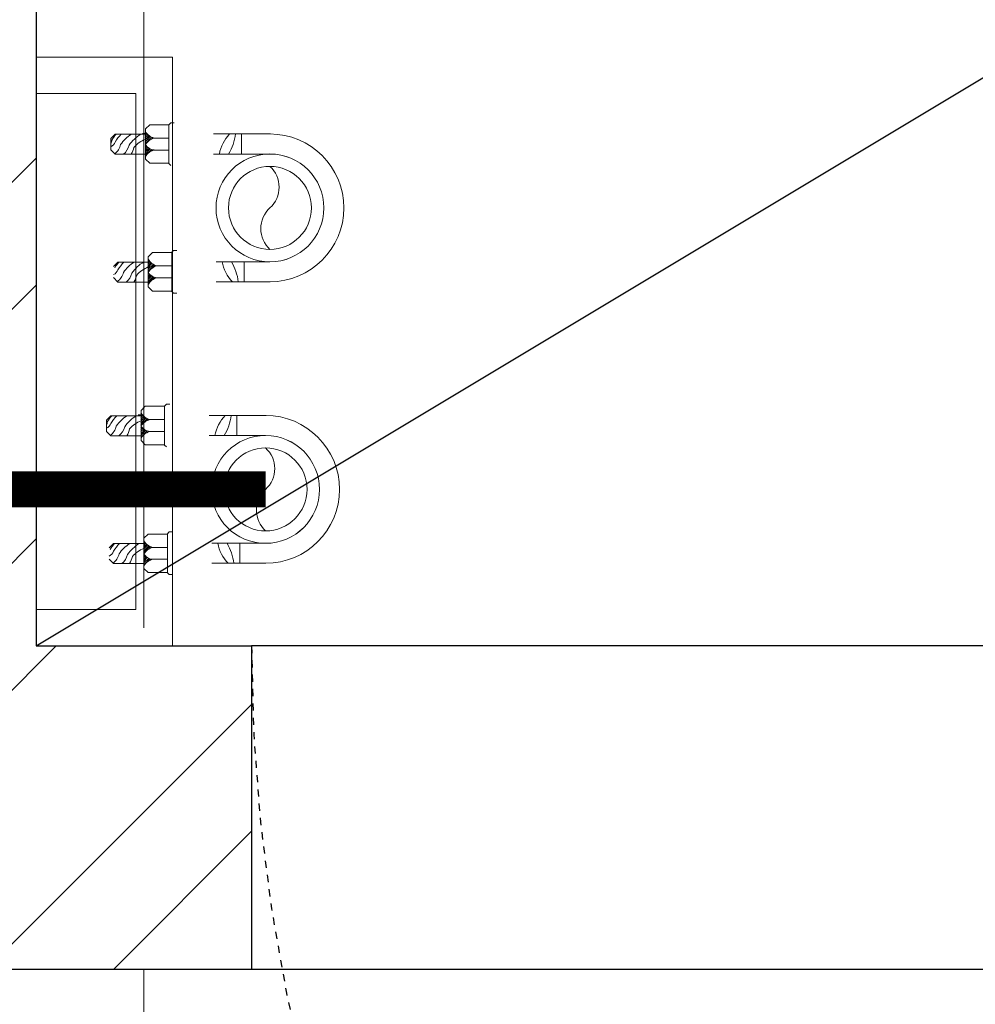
# Model space of a CAD drawing. Header units: inches. Extents: x 113025 to 158499, y 12149 to 30915.
# Tile 139 of 167: x 125439 to 125452, y 29461 to 29475. Entities that reach past the tile are written whole.
import ezdxf

# ---------------------------------------------------------------- set-up
doc = ezdxf.new("R2010")
doc.units = ezdxf.units.IN
doc.header["$MEASUREMENT"] = 0
doc.linetypes.add('HIDDEN', pattern=[0.375, 0.25, -0.125])
for name, color, linetype, lineweight in [('0-PIPE SUPPORT', 7, 'Continuous', 0), ('CWS', 5, 'Continuous', 30), ('PD_COLUMN', 2, 'Continuous', 60), ('PD_HATCH', 45, 'Continuous', 9), ('PP-Domestic  Cold Water Supply', 5, 'Continuous', 25), ('PP-SPRINKLER PIPE', 1, 'Continuous', 0)]:
    doc.layers.add(name, color=color, linetype=linetype, lineweight=lineweight)
doc.layers.add('PD_025_TEXT', color=61, linetype='Continuous')
doc.layers.add('PD_BASE', color=8, linetype='Continuous', transparency=0.5)
doc.styles.add('style1', font='arial.ttf', dxfattribs={"height": 500})

# ---------------------------------------------------------------- blocks, each defined once
blk = doc.blocks.new('columns2')
at = {"layer": 'PD_HATCH', "linetype": 'HIDDEN', "ltscale": 38}
blk.add_line((755.9999999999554, -95.00000000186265), (755.9999999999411, 47.99999999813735), dxfattribs=at)
blk = doc.blocks.new('FIRST FLOOR AR PLAN')
at = {"layer": 'PD_BASE'}
h = blk.add_hatch(dxfattribs=at)
h.set_pattern_fill('ANSI32', color=256, scale=10)
h.set_pattern_definition([(45, (150297.4604135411, 39481.88530316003), (-2.651650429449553, 2.651650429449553), []), (45, (150299.2281804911, 39481.88530316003), (-2.651650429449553, 2.651650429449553), [])])
h.paths.add_polyline_path([(123758.9915017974, 21593.49848516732), (123752.9915017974, 21593.49848516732), (123752.9915017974, 21557.49848516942), (123758.9915017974, 21557.49848516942)])
h.paths.add_polyline_path([(123758.9915017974, 21557.49848516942), (123752.9915017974, 21557.49848516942), (123752.9915017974, 21521.49848516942), (123758.9915017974, 21521.49848516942)])
h.paths.add_polyline_path([(123752.9915017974, 21521.49848516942), (123752.9915017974, 21485.49848516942), (123758.9915017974, 21485.49848516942), (123758.9915017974, 21521.49848516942)])
h.paths.add_polyline_path([(123758.9915017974, 21485.49848516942), (123752.9915017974, 21485.49848516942), (123752.9915017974, 21449.49848516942), (123758.9915017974, 21449.49848516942)])
h.paths.add_polyline_path([(123758.9915017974, 21449.49848516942), (123752.9915017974, 21449.49848516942), (123752.9915017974, 21413.49848516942), (123758.9915017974, 21413.49848516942)])
h.paths.add_polyline_path([(123758.9915017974, 21413.49848516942), (123752.9915017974, 21413.49848516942), (123752.9915017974, 21377.49848516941), (123758.9915017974, 21377.49848516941)])
h.paths.add_polyline_path([(124037.9915017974, 21593.49848516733), (124028.9915017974, 21593.49848516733), (124028.9915017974, 21503.99848516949), (124024.4915017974, 21503.99848516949), (124024.4915017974, 21499.49848516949), (124028.9915017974, 21499.49848516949), (124028.9915017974, 21489.49848516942), (124037.9915017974, 21489.49848516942)])
h.paths.add_polyline_path([(123956.9915017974, 21593.49848516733), (123952.4915017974, 21593.49848516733), (123952.4915017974, 21503.99848516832), (123947.9915017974, 21503.99848516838), (123947.9915017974, 21499.49848516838), (123982.4915017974, 21499.49848516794), (123982.4915017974, 21503.99848516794), (123956.9915017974, 21503.99848516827)])
h.paths.add_polyline_path([(123952.4915017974, 21575.49848516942), (123949.4915017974, 21575.49848516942), (123949.4915017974, 21570.99848516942), (123952.4915017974, 21570.99848516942)], flags=17)
h.paths.add_polyline_path([(123925.4915017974, 21575.49848516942), (123922.4915017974, 21575.49848516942), (123922.4915017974, 21584.49848516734), (123917.9915017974, 21584.49848516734), (123917.9915017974, 21575.49848516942), (123907.4915017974, 21575.49848516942), (123907.4915017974, 21570.99848516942), (123925.4915017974, 21570.99848516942)])
h.paths.add_polyline_path([(123871.4915017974, 21593.49848516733), (123866.9915017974, 21593.49848516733), (123866.9915017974, 21577.49848516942), (123866.9915017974, 21570.99848516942), (123871.4915017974, 21570.99848516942), (123871.4915017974, 21575.49848516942)])
h.paths.add_polyline_path([(124162.4915017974, 21593.49848516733), (124157.9915017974, 21593.49848516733), (124157.9915017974, 21575.49848516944), (124162.4915017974, 21575.49848516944)])
at = {"layer": 'PD_BASE', "ltscale": 12}
for p, q in [((123922.4915017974, 21575.49848516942), (123952.4915017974, 21593.49848516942)), ((123949.4915017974, 21575.49848516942), (123925.4915017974, 21575.49848516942)), ((123925.4915017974, 21570.99848516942), (123949.4915017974, 21570.99848516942))]:
    blk.add_line(p, q, dxfattribs=at)
at = {"layer": 'PD_BASE', "lineweight": 30}
for p, q in [((123922.4915017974, 21584.49848516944), (123922.4915017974, 21575.49848516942)), ((123922.4915017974, 21575.49848516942), (123925.4915017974, 21575.49848516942)), ((123925.4915017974, 21575.49848516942), (123925.4915017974, 21570.99848516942)), ((123907.4915017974, 21570.99848516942), (123925.4915017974, 21570.99848516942))]:
    blk.add_line(p, q, dxfattribs=at)
at = {"layer": 'PD_BASE', "linetype": 'HIDDEN', "ltscale": 0.2}
blk.add_arc((123949.4915017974, 21575.49848516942), 24, 180, 270, dxfattribs=at)
at = {"layer": 'PD_COLUMN'}
blk.add_blockref('columns2', (123167.9915017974, 21542.49848516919), dxfattribs=at)
at = {"layer": 'PD_BASE', "insert": (123911.9727285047, 21343.20025147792), "char_height": 8, "width": 128.4952190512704, "attachment_point": 1, "rotation": 90, "style": 'style1'}
blk.add_mtext('\\pi39.404;7\'4" WIDE\\P\\pi38.269;PASSAGE', dxfattribs=at)
blk = doc.blocks.new('*X425')
at = {"color": 0, "lineweight": 5}
for p, q in [((113.6040440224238, 341.4692042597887), (113.7240518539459, 341.5892120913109)), ((113.7279130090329, 341.4162965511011), (114.3176786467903, 342.0060621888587)), ((113.8423566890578, 341.3539635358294), (114.318169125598, 341.8297759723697)), ((113.9481308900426, 341.2829610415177), (114.3186596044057, 341.6534897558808)), ((114.0456951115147, 341.2037485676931), (114.3191500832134, 341.4772035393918)), ((114.1352787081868, 341.1165554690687), (114.3196405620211, 341.3009173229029)), ((114.2169109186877, 341.0214109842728), (114.3201310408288, 341.1246311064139)), ((114.2904245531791, 340.9181479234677), (114.3206215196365, 340.948344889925))]:
    blk.add_line(p, q, dxfattribs=at)
blk = doc.blocks.new('CWP P-PP')
at = {"layer": 'CWS', "color": 7, "lineweight": 5}
for p, q in [((-82.71713716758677, 0.6646382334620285), (-82.71713716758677, -63.19886979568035)), ((-60.32328139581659, 0.0344183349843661), (-60.32328139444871, -63.19886979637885)), ((60.32328138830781, 0.0344183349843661), (60.32328138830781, -60.09665964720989)), ((82.71713716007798, 0.3257447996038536), (82.71713716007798, -60.09665964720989)), ((-82.71772885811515, -32.02496213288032), (-60.3238730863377, -32.02496213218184)), ((82.71713716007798, -28.92275198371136), (60.32328139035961, -28.92275198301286)), ((-95.36961275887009, -107.2521274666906), (-95.36961275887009, -111.0118542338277)), ((47.67080579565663, -104.1499173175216), (47.67080579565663, -107.9096440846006)), ((47.67080579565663, -107.9096440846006), (50.00779535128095, -110.2466336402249)), ((49.70407781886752, -109.942916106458), (93.36936558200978, -109.942916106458)), ((64.85177544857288, -126.7862178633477), (64.85177544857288, -109.942916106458)), ((78.24149161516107, -109.942916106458), (78.24149161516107, -126.7501523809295)), ((95.40263760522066, -107.9096440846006), (93.06564804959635, -110.2466336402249)), ((95.40263760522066, -104.1499173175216), (95.40263760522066, -107.9096440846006)), ((-95.36961275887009, -111.0118542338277), (-93.03262320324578, -113.348843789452)), ((-93.33634073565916, -113.0451262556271), (-49.67105297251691, -113.0451262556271)), ((-93.03262320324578, -113.348843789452), (-93.03262320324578, -134.6550486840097)), ((-78.1886431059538, -129.8884280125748), (-78.1886431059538, -113.0451262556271)), ((-64.79892693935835, -113.0451262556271), (-64.79892693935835, -129.8523625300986)), ((-49.95498046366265, -113.348843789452), (-49.95498046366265, -134.6550486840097)), ((-47.63778094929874, -111.011854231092), (-49.67105297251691, -113.0451262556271)), ((50.00779535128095, -110.2466336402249), (50.00779535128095, -131.5528385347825)), ((93.06564804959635, -110.2466336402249), (93.06564804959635, -131.5528385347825)), ((50.00779535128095, -131.5528385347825), (54.642194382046, -136.1872375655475)), ((93.08543809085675, -131.5528385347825), (88.45103905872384, -136.1872375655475)), ((-93.03262320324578, -134.6550486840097), (-88.39822417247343, -139.2894477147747)), ((-88.39822417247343, -139.2894477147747), (-54.58937949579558, -139.2894477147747)), ((-83.39294072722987, -138.8735426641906), (-83.39294072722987, -142.633269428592)), ((-82.46564683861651, -173.2461569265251), (-82.46564683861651, -139.3172664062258)), ((-60.07179106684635, -173.2461569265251), (-60.07179106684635, -139.3172664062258)), ((-49.95498046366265, -134.6550486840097), (-54.58937949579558, -139.2894477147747)), ((54.642194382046, -136.1872375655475), (88.45103905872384, -136.1872375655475)), ((60.57477171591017, -170.1439467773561), (60.57477171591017, -136.2150562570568)), ((82.96862748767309, -170.1439467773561), (82.96862748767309, -136.2150562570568)), ((-82.46564683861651, -173.2461569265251), (-77.55553201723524, -178.1562717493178)), ((-60.07179106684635, -173.2461569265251), (-64.98190588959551, -178.1562717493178)), ((60.57477171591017, -170.1439467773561), (65.48488653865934, -175.0540616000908)), ((82.96862748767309, -170.1439467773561), (78.05851266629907, -175.0540616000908)), ((-77.55553201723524, -178.1562717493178), (-64.98190588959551, -178.1562717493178))]:
    blk.add_line(p, q, dxfattribs=at)
at = {"layer": 'CWS', "lineweight": 5, "ltscale": 150}
for radius in [60.35769972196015, 46.42899978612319]:
    blk.add_circle((-3.7543941e-09, 5.1295501e-09), radius, dxfattribs=at)
at = {"layer": 'CWS', "color": 7, "lineweight": 5}
for centre, radius, start, end in [((-3.7543941e-09, 0.0344183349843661), 82.7171371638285, 0, 180), ((-90.54438920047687, -97.24841455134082), 59.24636958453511, 59.33069742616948, 82.40883301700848), ((90.54379750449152, -94.14620440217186), 59.24636958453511, 97.5911669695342, 120.6693025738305), ((52.42858050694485, -10.71979074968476), 43.54534346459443, 280.445396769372, 314.0721244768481), ((-52.42917220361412, -13.82200089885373), 43.54534346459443, 225.9278755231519, 259.5546032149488), ((-93.69741632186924, -125.3638543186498), 16.15530296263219, 300.7438792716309, 344.2076702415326), ((-62.60639245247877, -125.3638543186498), 16.15530296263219, 195.7923297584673, 239.5399466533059), ((-78.56074965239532, -128.0027580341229), 13.8475783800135, 305.4061162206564, 352.7073083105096), ((-49.27967734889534, -125.3638543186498), 16.15530296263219, 195.7923297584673, 239.2561207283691), ((49.34300223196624, -122.2616441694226), 16.15530296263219, 300.7438792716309, 344.2076702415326), ((80.43402610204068, -122.2616441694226), 16.15530296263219, 195.7923297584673, 239.5399466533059), ((64.47966890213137, -124.900547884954), 13.8475783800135, 305.4061162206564, 352.7073083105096), ((93.76074120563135, -122.2616441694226), 16.15530296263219, 195.7923297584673, 239.2561207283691), ((-46.16954925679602, -127.3813587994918), 32.96897738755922, 201.2251950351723, 229.0426328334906), ((96.69866563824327, -120.0738362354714), 41.88452108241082, 210.4056170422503, 235.5622200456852), ((96.87086929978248, -124.2791486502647), 32.96897738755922, 201.2251950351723, 229.0426328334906), ((-46.34175291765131, -123.1760463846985), 41.88452108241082, 210.4056170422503, 235.5622200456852), ((-72.05390218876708, -174.3808910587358), 22.51076711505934, 57.84012440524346, 79.05698375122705), ((96.06617188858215, -129.141491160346), 42.25266775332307, 212.861981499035, 235.7036392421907), ((70.9865163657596, -171.2786809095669), 22.51076711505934, 57.84012440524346, 79.05698375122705), ((-46.97424666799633, -132.2437013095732), 42.25266775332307, 212.861981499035, 235.7036392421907), ((-74.08183724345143, -174.9874032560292), 17.7369767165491, 37.82589613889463, 76.78780606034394), ((93.95299026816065, -129.4673726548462), 47.63125660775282, 225.5117545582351, 238.8098845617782), ((68.20183788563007, -181.3683951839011), 17.78911614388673, 36.90551395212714, 76.8201396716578), ((68.95858131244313, -171.885193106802), 17.7369767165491, 37.82589613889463, 76.78780606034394), ((-49.08742828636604, -132.5695828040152), 47.63125660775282, 225.5117545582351, 238.8098845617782), ((-51.26214311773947, -136.1965772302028), 47.63125660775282, 229.0723411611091, 238.8098845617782), ((-76.92042963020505, -182.0635114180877), 9.302820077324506, 24.83496235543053, 70.10482528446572), ((-74.83858066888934, -184.4706053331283), 17.78911614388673, 36.90551395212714, 76.8201396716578), ((91.77827543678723, -133.0943670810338), 47.63125660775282, 229.0723411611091, 238.8098845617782), ((66.11998892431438, -178.9613012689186), 9.302820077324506, 24.83496235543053, 70.10482528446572), ((-80.20266933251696, -199.0443497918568), 22.51076711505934, 68.11209673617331, 79.05698375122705)]:
    blk.add_arc(centre, radius, start, end, dxfattribs=at)
at = {"layer": 'CWS', "lineweight": 5}
blk.add_arc((-3.7543941e-09, 0.0344183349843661), 60.32328139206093, 0, 180, dxfattribs=at)
at = {"layer": 'CWS', "lineweight": 5, "ltscale": 150}
for centre, start, end in [((-23.21449989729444, -21.21834066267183), 42.42769883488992, 137.5723011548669), ((23.21449988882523, 21.21834067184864), 222.4276988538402, 317.5723011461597)]:
    blk.add_arc(centre, 31.45045287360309, start, end, dxfattribs=at)
at = {"layer": 'CWS', "color": 7, "xscale": 11.58599757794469, "yscale": 11.58599757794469, "zscale": 11.58599757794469, "rotation": 270}
for p in [(-4034.734796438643, 1184.983112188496), (-4021.113316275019, 1185.019177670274), (-3891.694377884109, 1188.085322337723), (-3878.0728977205, 1188.121387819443)]:
    blk.add_blockref('*X425', p, dxfattribs=at)

msp = doc.modelspace()

# ---------------------------------------------------------------- block references
at = {"layer": 'PD_025_TEXT'}
msp.add_blockref('FIRST FLOOR AR PLAN', (1516.782644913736, 7890.650291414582), dxfattribs=at)

# ---------------------------------------------------------------- next in the draw order: linework, layer by layer
at = {"layer": '0-PIPE SUPPORT'}
msp.add_lwpolyline([(125441.1732876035, 29474.34810322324), (125439.2741427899, 29474.34810322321), (125439.2741427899, 29473.84060322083), (125440.664766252, 29473.84060322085), (125440.664766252, 29466.65627677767), (125439.2741427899, 29466.65627677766), (125439.2741427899, 29466.14877677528), (125441.1732876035, 29466.14877677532)], close=True, dxfattribs=at)
at = {"layer": 'PP-Domestic  Cold Water Supply'}
msp.add_lwpolyline([(125442.4709222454, 29468.32859948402, 0.4999999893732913, 0.4999999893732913, 0), (125421.4142294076, 29468.32859948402, 0.4999999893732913, 0.4999999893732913, 0)], format="xyseb", dxfattribs=at)
at = {"layer": 'PP-SPRINKLER PIPE'}
msp.add_circle((124551.2389709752, 29172.99441664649), 1741.724416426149, dxfattribs=at)

# ---------------------------------------------------------------- next in the draw order: block references
at = {"layer": 'PP-Domestic  Cold Water Supply', "xscale": 0.01244327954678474, "yscale": 0.01244327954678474, "zscale": 0.01244327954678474, "rotation": 270}
for p in [(125442.5312474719, 29472.24903372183), (125442.4704939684, 29468.32859948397)]:
    msp.add_blockref('CWP P-PP', p, dxfattribs=at)

doc.saveas('drawing.dxf')
